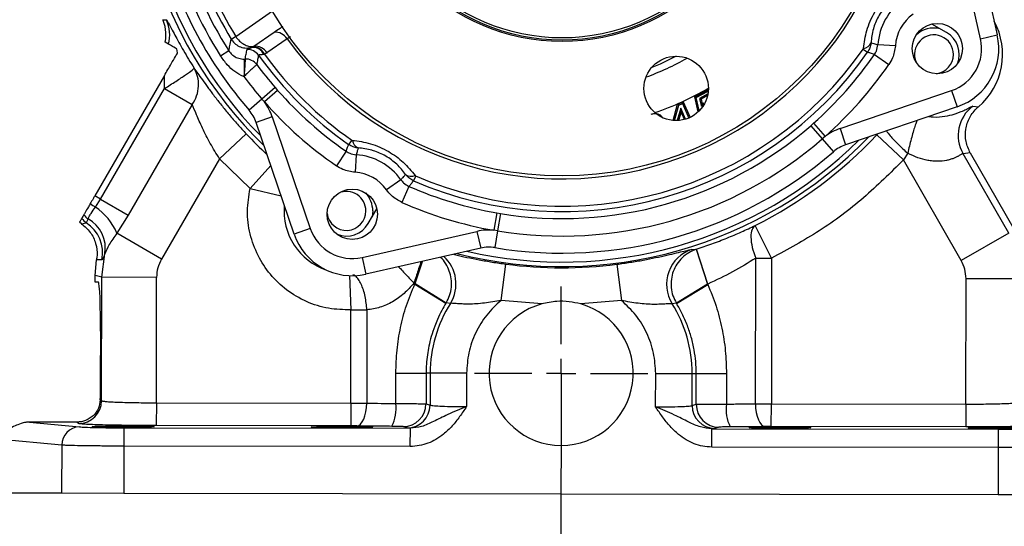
# Model space of a CAD drawing. Header units: inches. Extents: x 0.4 to 16.6, y 0.2 to 10.8.
# Tile 3 of 12: x 2.2 to 5.5, y 4 to 5.7. Entities that reach past the tile are written whole.
import ezdxf

# ---------------------------------------------------------------- set-up
doc = ezdxf.new("R2010")
doc.units = ezdxf.units.IN
doc.header["$MEASUREMENT"] = 0
doc.layers.add('SLD-0', color=7, linetype='Continuous', lineweight=25)
doc.styles.add('SLDTEXTSTYLE0', font='TXT', dxfattribs={"width": 0.75})
doc.dimstyles.new('SLDDIMSTYLE0', dxfattribs={"dimtxt": 0.145833, "dimasz": 0.13, "dimexe": 0, "dimexo": 0.0625, "dimgap": 0.036458, "dimtad": 0, "dimtih": 1, "dimtoh": 1, "dimdec": 1, "dimlfac": 2, "dimrnd": 1e-09, "dimzin": 12, "dimdsep": 46, "dimtxsty": 'SLDTEXTSTYLE0', "dimsah": 1, "dimcen": 0.09, "dimadec": 0, "dimazin": 3, "dimtfac": 1, "dimtdec": 1, "dimtofl": 0, "dimtmove": 0, "dimatfit": 3, "dimfxl": 0, "dimfrac": 2, "dimtolj": 1, "dimtzin": 12, "dimarcsym": 0})

# ---------------------------------------------------------------- blocks, each defined once
blk = doc.blocks.new('_D')
at = {"layer": 'SLD-0'}
for p, q in [((4.0722, 7.84), (7.0121, 7.8352)), ((6.8871, 7.8354), (6.8855, 6.8837)), ((6.7235, 6.6224), (6.6791, 6.6224)), ((6.6791, 6.6224), (6.6791, 6.3907)), ((7.0467, 6.6224), (7.0911, 6.6224)), ((7.0911, 6.6224), (7.0911, 6.3907)), ((6.6791, 6.3907), (6.7235, 6.3907)), ((6.881, 4.1016), (6.8847, 6.3611)), ((7.0911, 6.3907), (7.0467, 6.3907)), ((5.7717, 4.1034), (7.006, 4.1014))]:
    blk.add_line(p, q, dxfattribs=at)
for points in [[(6.8871, 7.8354), (6.8669, 7.7055), (6.9069, 7.7054)], [(6.881, 4.1016), (6.9012, 4.2316), (6.8612, 4.2316)]]:
    blk.add_solid(points, dxfattribs=at)
at = {"layer": 'SLD-0', "char_height": 0.14583, "attachment_point": 1, "style": 'SLDTEXTSTYLE0'}
for s, insert in [('7.5', (6.7505, 6.84)), ('190', (6.7235, 6.5787))]:
    blk.add_mtext(s, dxfattribs=dict(at, insert=insert))
blk = doc.blocks.new('_D_1')
at = {"layer": 'SLD-0'}
for p, q in [((4.0167, 4.4673), (4.015, 3.4573)), ((2.0492, 4.0595), (2.0483, 3.4606)), ((2.0485, 3.5856), (2.9974, 3.584)), ((3.1694, 3.5835), (3.125, 3.5835)), ((3.125, 3.5835), (3.125, 3.3517)), ((3.4927, 3.5835), (3.537, 3.5835)), ((3.537, 3.5835), (3.537, 3.3517)), ((4.0152, 3.5823), (3.6647, 3.5829)), ((3.125, 3.3517), (3.1694, 3.3517)), ((3.537, 3.3517), (3.4927, 3.3517))]:
    blk.add_line(p, q, dxfattribs=at)
for points in [[(2.0485, 3.5856), (2.1784, 3.5653), (2.1785, 3.6053)], [(4.0152, 3.5823), (3.8853, 3.6026), (3.8852, 3.5626)]]:
    blk.add_solid(points, dxfattribs=at)
at = {"layer": 'SLD-0', "char_height": 0.14583, "attachment_point": 1, "style": 'SLDTEXTSTYLE0'}
for s, insert in [('3.9', (3.1964, 3.801)), ('100', (3.1694, 3.5397))]:
    blk.add_mtext(s, dxfattribs=dict(at, insert=insert))
blk = doc.blocks.new('_D_2')
at = {"layer": 'SLD-0'}
for p, q in [((4.0167, 4.4673), (4.015, 3.46)), ((5.9828, 4.0531), (5.9818, 3.4568)), ((4.0152, 3.585), (4.6446, 3.584)), ((4.8167, 3.5835), (4.7723, 3.5835)), ((4.7723, 3.5835), (4.7723, 3.3517)), ((5.1399, 3.5835), (5.1843, 3.5835)), ((5.1843, 3.5835), (5.1843, 3.3517)), ((5.982, 3.5818), (5.312, 3.5829)), ((4.7723, 3.3517), (4.8167, 3.3517)), ((5.1843, 3.3517), (5.1399, 3.3517))]:
    blk.add_line(p, q, dxfattribs=at)
for points in [[(4.0152, 3.585), (4.1452, 3.5648), (4.1453, 3.6048)], [(5.982, 3.5818), (5.852, 3.602), (5.852, 3.562)]]:
    blk.add_solid(points, dxfattribs=at)
at = {"layer": 'SLD-0', "char_height": 0.14583, "attachment_point": 1, "style": 'SLDTEXTSTYLE0'}
for s, insert in [('3.9', (4.8437, 3.801)), ('100', (4.8167, 3.5397))]:
    blk.add_mtext(s, dxfattribs=dict(at, insert=insert))
blk = doc.blocks.new('_D_3')
at = {"layer": 'SLD-0'}
for p, q in [((4.0697, 6.3425), (6.3497, 6.3388)), ((6.2247, 6.339), (6.2244, 6.1702)), ((6.0623, 5.9089), (6.018, 5.9089)), ((6.018, 5.9089), (6.018, 5.6772)), ((6.3856, 5.9089), (6.43, 5.9089)), ((6.43, 5.9089), (6.43, 5.6772)), ((6.018, 5.6772), (6.0623, 5.6772)), ((6.43, 5.6772), (6.3856, 5.6772)), ((6.221, 4.1027), (6.2236, 5.6476)), ((5.7717, 4.1034), (6.346, 4.1025))]:
    blk.add_line(p, q, dxfattribs=at)
for points in [[(6.2247, 6.339), (6.2045, 6.2091), (6.2445, 6.209)], [(6.221, 4.1027), (6.2412, 4.2326), (6.2012, 4.2327)]]:
    blk.add_solid(points, dxfattribs=at)
at = {"layer": 'SLD-0', "char_height": 0.14583, "attachment_point": 1, "style": 'SLDTEXTSTYLE0'}
for s, insert in [('4.5', (6.0894, 6.1265)), ('114', (6.0623, 5.8652))]:
    blk.add_mtext(s, dxfattribs=dict(at, insert=insert))
blk = doc.blocks.new('SW_CENTERMARKSYMBOL_0')
at = {"layer": 'SLD-0', "color": 0}
for p, q in [((0, 0.1), (0, 0.2962)), ((0, 0), (0, 0.05)), ((-0.1, 0), (-0.2962, 0)), ((0, 0), (-0.05, 0)), ((0, 0), (0, -0.05)), ((0, 0), (0.05, 0)), ((0.1, 0), (0.2962, 0)), ((0, -0.1), (0, -0.2962))]:
    blk.add_line(p, q, dxfattribs=at)

msp = doc.modelspace()

# ---------------------------------------------------------------- linework, layer by layer
at = {"color": 7, "linetype": 'Continuous', "lineweight": 25}
for p, q in [((5.4174, 6.0652), (5.5065, 5.6726)), ((5.4495, 5.6597), (5.3603, 6.0522)), ((2.6557, 5.7246), (2.6684, 5.7244)), ((5.3336, 5.6806), (5.283, 5.7099)), ((2.8898, 5.6579), (2.9052, 5.6673)), ((2.8898, 5.6579), (2.891, 5.6559)), ((2.9052, 5.6673), (2.9052, 5.6673)), ((2.9673, 5.6339), (3.036, 5.6817)), ((3.0805, 5.6591), (3.0119, 5.6113)), ((5.4495, 5.6597), (5.5065, 5.6726)), ((2.6758, 5.6412), (2.6642, 5.6479)), ((2.7063, 5.6113), (2.7042, 5.6247)), ((2.8815, 5.6184), (2.8534, 5.6005)), ((5.0487, 5.6241), (5.0637, 5.6137)), ((5.1586, 5.6355), (5.0988, 5.6394)), ((2.9338, 5.5903), (2.9334, 5.5362)), ((2.9338, 5.5903), (2.9372, 5.5903)), ((2.9372, 5.5903), (2.9372, 5.5904)), ((5.0871, 5.6057), (5.1364, 5.5717)), ((2.9767, 5.5716), (2.9767, 5.5716)), ((2.6614, 5.5338), (2.4236, 5.1234)), ((2.6621, 5.4898), (2.6614, 5.5338)), ((2.4431, 5.1121), (2.6621, 5.4898)), ((2.6621, 5.4898), (2.7568, 5.435)), ((3.0399, 5.4928), (2.9948, 5.4537)), ((3.0481, 5.4835), (3.0032, 5.4438)), ((3.0399, 5.4928), (3.0481, 5.4835)), ((4.4731, 5.4609), (4.5187, 5.4853)), ((4.517, 5.4795), (4.5187, 5.4853)), ((4.5187, 5.4853), (4.5194, 5.484)), ((2.9948, 5.4537), (2.9508, 5.4156)), ((3.0032, 5.4438), (2.9948, 5.4537)), ((4.4781, 5.4587), (4.4731, 5.4609)), ((4.4854, 5.4103), (4.4731, 5.4609)), ((4.4781, 5.4587), (4.517, 5.4795)), ((4.4888, 5.4146), (4.4781, 5.4587)), ((4.518, 5.4713), (4.4897, 5.4562)), ((4.4897, 5.4562), (4.4961, 5.429)), ((4.4897, 5.4562), (4.4947, 5.4539)), ((4.5169, 5.4659), (4.4947, 5.4539)), ((4.4947, 5.4539), (4.4987, 5.4369)), ((4.517, 5.4795), (4.5187, 5.4763)), ((4.9695, 5.353), (5.3506, 5.4827)), ((5.3506, 5.4827), (5.3694, 5.4273)), ((2.7568, 5.435), (2.5378, 5.0572)), ((4.3993, 5.3805), (4.4147, 5.4363)), ((4.4037, 5.3802), (4.4183, 5.4331)), ((4.4256, 5.4229), (4.4134, 5.3801)), ((4.4147, 5.4363), (4.4341, 5.4445)), ((4.4183, 5.4331), (4.4147, 5.4363)), ((4.4183, 5.4331), (4.4318, 5.4389)), ((4.4256, 5.4229), (4.4264, 5.41)), ((4.4418, 5.3849), (4.4256, 5.4229)), ((4.4318, 5.4389), (4.4341, 5.4445)), ((4.4318, 5.4389), (4.4531, 5.389)), ((4.4341, 5.4445), (4.457, 5.3908)), ((4.4961, 5.429), (4.4987, 5.4369)), ((4.4987, 5.4369), (4.5045, 5.4411)), ((5.3694, 5.4273), (4.9884, 5.2976)), ((5.4231, 5.4294), (5.442, 5.4272)), ((3.0301, 5.3928), (2.9747, 5.374)), ((3.0301, 5.3928), (3.1598, 5.0118)), ((4.4264, 5.41), (4.418, 5.3803)), ((4.4377, 5.3837), (4.4264, 5.41)), ((4.4888, 5.4146), (4.4876, 5.4125)), ((4.49, 5.415), (4.4888, 5.4146)), ((3.1044, 4.9929), (2.9747, 5.374)), ((4.8695, 5.3628), (4.8789, 5.371)), ((4.8695, 5.3628), (4.9086, 5.3177)), ((4.8789, 5.371), (4.9186, 5.3261)), ((4.9695, 5.353), (4.9884, 5.2976)), ((2.8498, 5.2496), (2.9411, 5.3349)), ((4.9186, 5.3261), (4.9086, 5.3177)), ((4.9086, 5.3177), (4.9468, 5.2737)), ((5.1861, 5.2458), (5.0951, 5.3314)), ((3.3012, 5.3136), (3.2908, 5.2987)), ((2.8498, 5.2496), (2.6514, 4.9073)), ((2.9539, 5.1479), (2.8498, 5.2496)), ((3.2828, 5.2753), (3.2488, 5.226)), ((3.3165, 5.2636), (3.3126, 5.2038)), ((5.2006, 5.2687), (5.1861, 5.2458)), ((5.4144, 5.2696), (5.3899, 5.2672)), ((5.5458, 4.9962), (5.3899, 5.2672)), ((5.4144, 5.2696), (5.5682, 5.0022)), ((5.3834, 4.9028), (5.1861, 5.2458)), ((3.5198, 5.1915), (3.5125, 5.1748)), ((3.4692, 5.1782), (3.4203, 5.1436)), ((3.4968, 5.1557), (3.4726, 5.1009)), ((2.4431, 5.1121), (2.4236, 5.1234)), ((2.4255, 5.0849), (2.4431, 5.1121)), ((2.4431, 5.1121), (2.5378, 5.0572)), ((3.3577, 5.0287), (3.387, 5.0794)), ((2.5378, 5.0572), (2.4989, 4.9957)), ((3.3733, 5.0717), (3.371, 5.0517)), ((3.7971, 5.0649), (3.7868, 5.0058)), ((3.7971, 5.0649), (3.8094, 5.0628)), ((3.8094, 5.0628), (3.7997, 5.0039)), ((2.3784, 5.0283), (2.3716, 5.0338)), ((2.3784, 5.0283), (2.3946, 5.0316)), ((4.7358, 4.9105), (4.6799, 5.0223)), ((2.6514, 4.9073), (2.4989, 4.9957)), ((3.1598, 5.0118), (3.1044, 4.9929)), ((3.3368, 4.9129), (3.7293, 5.002)), ((3.7293, 5.002), (3.7423, 4.945)), ((3.7997, 5.0039), (3.7868, 5.0058)), ((3.7997, 5.0039), (3.7902, 4.9464)), ((5.5458, 4.9962), (5.3834, 4.9028)), ((3.7423, 4.945), (3.3498, 4.8558)), ((2.4473, 4.8452), (2.4579, 4.9254)), ((3.3368, 4.9129), (3.3498, 4.8558)), ((4.4636, 4.9404), (4.4778, 4.9407)), ((4.4778, 4.9407), (4.4788, 4.941)), ((4.4778, 4.9407), (4.5166, 4.822)), ((4.5177, 4.8223), (4.4788, 4.941)), ((2.4248, 4.8512), (2.4295, 4.9046)), ((2.448, 4.9043), (2.4295, 4.9046)), ((3.8114, 4.7665), (3.8278, 4.8904)), ((4.207, 4.8898), (4.2229, 4.7659)), ((4.6805, 4.4134), (4.6813, 4.9106)), ((4.6813, 4.9106), (4.7358, 4.9105)), ((4.7358, 4.9105), (4.735, 4.4134)), ((2.4473, 4.8452), (2.4248, 4.8512)), ((2.4248, 4.8289), (2.4248, 4.8512)), ((2.4466, 4.4238), (2.4473, 4.8452)), ((2.6346, 4.8449), (2.4473, 4.8452)), ((2.6339, 4.4169), (2.6346, 4.8449)), ((2.4358, 4.8289), (2.4248, 4.8289)), ((3.5168, 4.8239), (3.5137, 4.8253)), ((3.5168, 4.8239), (3.5179, 4.8236)), ((3.5168, 4.8219), (3.5168, 4.8239)), ((3.5168, 4.8219), (3.5179, 4.8236)), ((3.5168, 4.8219), (3.6232, 4.7571)), ((3.5179, 4.8236), (3.624, 4.7584)), ((4.5166, 4.822), (4.4103, 4.7571)), ((4.4111, 4.7558), (4.5177, 4.8202)), ((4.5177, 4.8223), (4.5166, 4.822)), ((4.5166, 4.822), (4.5177, 4.8202)), ((4.5177, 4.8223), (4.5177, 4.8202)), ((5.3993, 4.4123), (5.4, 4.8403)), ((5.5873, 4.84), (5.4, 4.8403)), ((3.6385, 4.7563), (3.624, 4.7584)), ((3.9503, 4.7543), (3.8114, 4.7665)), ((4.2229, 4.7659), (4.084, 4.7541)), ((4.4103, 4.7571), (4.3958, 4.7551)), ((3.2982, 4.4158), (3.2987, 4.7341)), ((3.2987, 4.7341), (3.3532, 4.7341)), ((3.3532, 4.7341), (3.3527, 4.4156)), ((2.4435, 4.5163), (2.4437, 4.6413)), ((3.452, 4.4144), (3.4521, 4.5182)), ((3.4521, 4.5182), (3.5552, 4.518)), ((3.5552, 4.518), (3.5551, 4.4131)), ((3.5693, 4.518), (3.5552, 4.518)), ((3.5693, 4.518), (3.5691, 4.4089)), ((3.6938, 4.5178), (3.5693, 4.518)), ((3.6938, 4.5178), (3.6936, 4.4038)), ((4.3395, 4.4028), (4.3397, 4.5167)), ((4.3397, 4.5167), (4.4642, 4.5165)), ((4.4641, 4.4074), (4.4642, 4.5165)), ((4.4642, 4.5165), (4.4783, 4.5165)), ((4.4781, 4.4116), (4.4783, 4.5165)), ((4.4783, 4.5165), (4.5814, 4.5164)), ((4.5814, 4.5164), (4.5812, 4.4125)), ((2.4423, 4.4264), (2.4466, 4.4238)), ((2.6339, 4.4169), (2.6337, 4.3389)), ((2.6339, 4.4169), (3.2982, 4.4158)), ((3.2982, 4.4158), (3.2981, 4.3378)), ((3.5551, 4.4131), (3.5691, 4.4089)), ((4.4641, 4.4074), (4.4781, 4.4116)), ((4.7348, 4.3354), (4.735, 4.4134)), ((4.735, 4.4134), (5.3993, 4.4123)), ((5.3993, 4.4123), (5.3992, 4.3344)), ((2.2007, 4.3508), (2.371, 4.3346)), ((2.3608, 4.3506), (2.2007, 4.3508)), ((2.3685, 4.346), (2.3608, 4.3506)), ((2.5227, 4.3314), (2.5226, 4.2689)), ((2.5227, 4.3314), (3.5016, 4.3298)), ((3.2981, 4.3378), (2.6337, 4.3389)), ((3.4913, 4.331), (3.4772, 4.3353)), ((3.5016, 4.3298), (3.4913, 4.331)), ((3.5015, 4.2673), (3.5016, 4.3298)), ((4.5312, 4.2656), (4.5313, 4.3281)), ((4.5416, 4.3293), (4.5313, 4.3281)), ((4.5313, 4.3281), (5.5102, 4.3265)), ((4.5557, 4.3335), (4.5416, 4.3293)), ((5.3992, 4.3344), (4.7348, 4.3354)), ((5.5102, 4.3265), (5.5101, 4.264)), ((2.3107, 4.2722), (2.0577, 4.2963)), ((2.3107, 4.2722), (2.3104, 4.1091)), ((2.5226, 4.2689), (2.5223, 4.1087)), ((3.5015, 4.2673), (2.5226, 4.2689)), ((5.5101, 4.264), (4.5312, 4.2656)), ((5.5101, 4.264), (5.5098, 4.1038)), ((2.0574, 4.1095), (2.3104, 4.1091)), ((2.3104, 4.1091), (2.5223, 4.1087)), ((2.5223, 4.1087), (5.5098, 4.1038)), ((5.5098, 4.1038), (5.7217, 4.1035))]:
    msp.add_line(p, q, dxfattribs=at)
at = {"color": 8, "linetype": 'Continuous', "lineweight": 25}
for p, q in [((2.9052, 5.6673), (3.0307, 5.755)), ((3.0918, 5.6661), (3.0805, 5.6591)), ((5.0951, 5.3314), (5.0985, 5.3351)), ((3.0247, 5.2272), (2.9539, 5.1479)), ((2.9539, 5.1479), (3.06, 5.1234)), ((3.5168, 4.8239), (3.5419, 4.8995)), ((3.5179, 4.8236), (3.543, 4.8997)), ((3.2934, 4.8508), (3.2987, 4.7341))]:
    msp.add_line(p, q, dxfattribs=at)
at = {"color": 7, "linetype": 'Continuous', "lineweight": 25, "flags": 128}
for points in [[(4.4101, 5.6), (4.3545, 5.5734), (4.3261, 5.5616)], [(3.3186, 4.3376), (3.3251, 4.3394), (3.3314, 4.3441), (3.3373, 4.3514), (3.3424, 4.3611), (3.3466, 4.3728), (3.3499, 4.3861), (3.3519, 4.4006), (3.3527, 4.4156)], [(4.6805, 4.4134), (4.6812, 4.3984), (4.6832, 4.384), (4.6864, 4.3706), (4.6906, 4.3589), (4.6957, 4.3492), (4.7015, 4.3418), (4.7078, 4.3372), (4.7143, 4.3354)]]:
    msp.add_lwpolyline(points, dxfattribs=at)
at = {"color": 7, "linetype": 'Continuous', "lineweight": 25}
for centre, radius in [((4.0197, 6.3426), 1.1513), ((4.0197, 6.3426), 0.6927), ((4.0197, 6.3426), 0.6877), ((4.0197, 6.3426), 0.6802), ((5.3018, 5.6261), 0.0859), ((4.4096, 5.49), 0.11), ((3.3032, 5.0605), 0.0859)]:
    msp.add_circle(centre, radius, dxfattribs=at)
for centre, radius, start, end in [((4.0197, 6.3426), 1.4611, 165.7617, 225.8382), ((4.0197, 6.3426), 1.1616, 216.0447, 15.7999), ((4.0197, 6.3426), 1.3032, 195.7999, 211.2139), ((4.0197, 6.3426), 1.4149, 195.7999, 220.9343), ((4.0197, 6.3426), 1.3824, 195.7999, 212.4674), ((4.0197, 6.3426), 1.3491, 195.7999, 212.4674), ((4.0197, 6.3426), 1.3212, 195.7999, 211.2139), ((5.3018, 5.6261), 0.2034, 125.3359, 176.2639), ((2.5547, 5.6724), 0.125, 345.5105, 24.5622), ((5.3018, 5.6261), 0.1435, 125.3359, 176.2639), ((5.2905, 5.6062), 0.2345, 310.2549, 28.8202), ((5.2905, 5.6062), 0.09, 77.0562, 132.8588), ((2.9537, 5.5918), 0.0897, 122.6908, 134.3163), ((3.0403, 5.635), 0.0468, 30.9478, 95.3524), ((5.2905, 5.6062), 0.0665, 359.9064, 203.5266), ((5.2905, 5.6062), 0.086, 338.1639, 59.9064), ((5.3018, 5.6261), 0.1515, 288.7999, 12.7999), ((5.3018, 5.6261), 0.21, 288.7999, 12.7999), ((2.9451, 5.5765), 0.0466, 35.6572, 91.5988), ((2.9637, 5.5902), 0.0402, 22.9829, 95.2367), ((2.9651, 5.5894), 0.0419, 24.1013, 93.7298), ((2.9717, 5.5873), 0.0468, 30.8938, 95.409), ((4.0197, 6.3426), 1.255, 246.5247, 325.0752), ((5.0453, 5.6587), 0.0326, 277.4054, 337.245), ((2.9394, 5.5438), 0.0466, 36.6461, 92.6244), ((2.9393, 5.5438), 0.0466, 36.6346, 92.5136), ((4.0197, 6.3426), 1.2732, 215.4793, 235.0752), ((4.0197, 6.3426), 1.255, 215.9142, 235.0752), ((4.0197, 6.3426), 1.2732, 246.5247, 325.0752), ((4.0197, 6.3426), 1.297, 311.4832, 325.3787), ((5.2905, 5.6062), 0.0665, 277.1796, 359.9064), ((4.0197, 6.3426), 1.297, 216.4721, 220.9343), ((4.0197, 6.3426), 1.3569, 311.4832, 325.3787), ((4.0197, 6.3426), 1.3567, 216.7655, 220.9343), ((2.6964, 5.0527), 0.5385, 63.464, 63.8877), ((4.0197, 6.3426), 1.297, 221.4832, 235.3787), ((2.8564, 5.3337), 0.125, 18.7999, 40.9343), ((4.0197, 6.3426), 1.3569, 221.4832, 235.3787), ((2.8564, 5.3337), 0.1835, 18.7999, 36.8719), ((5.4983, 5.3295), 0.1251, 126.9678, 209.8612), ((4.0197, 6.3426), 1.297, 260.6656, 310.9343), ((5.0287, 5.1793), 0.1835, 108.7999, 126.8719), ((4.0197, 6.3426), 1.4611, 255.7617, 315.8382), ((4.0197, 6.3426), 1.3567, 260.6656, 310.9343), ((4.0197, 6.3426), 1.4761, 296.5646, 316.7594), ((3.3359, 5.317), 0.0326, 187.4054, 247.245), ((5.0287, 5.1793), 0.125, 108.7999, 130.9343), ((3.3032, 5.0606), 0.2034, 35.3359, 86.2639), ((4.0197, 6.3426), 1.4149, 260.6656, 310.9343), ((3.3032, 5.0606), 0.1435, 35.3359, 86.2639), ((3.5046, 5.2227), 0.0326, 234.3549, 294.1945), ((4.0197, 6.3426), 1.297, 246.2212, 260.1167), ((3.2833, 5.0719), 0.0665, 359.9064, 113.5186), ((3.2833, 5.0719), 0.09, 359.9064, 42.859), ((2.5183, 5.2344), 0.176, 231.298, 238.1638), ((2.3141, 4.9185), 0.2003, 22.6751, 56.1942), ((4.0197, 6.3426), 1.3569, 246.2212, 260.1167), ((2.4293, 5.0836), 0.0625, 216.3874, 236.2959), ((2.4416, 5.1028), 0.0713, 218.5317, 234.8563), ((3.2833, 5.0719), 0.0665, 187.1877, 359.9064), ((2.3251, 4.9276), 0.1251, 349.2571, 56.2614), ((2.3467, 4.9452), 0.1129, 349.8927, 61.5163), ((3.2833, 5.0719), 0.086, 248.1639, 329.9064), ((3.3032, 5.0606), 0.21, 198.7999, 282.7999), ((3.3032, 5.0606), 0.1515, 198.7999, 282.7999), ((3.77, 4.8231), 0.1835, 84.728, 102.7999), ((3.77, 4.8231), 0.125, 80.6656, 102.7999), ((4.5021, 4.8213), 0.1252, 107.8892, 211.9289), ((4.0197, 6.3426), 1.4649, 262.4694, 277.3433), ((4.0168, 4.5173), 0.4475, 147.713, 179.9064), ((4.0168, 4.5173), 0.4609, 148.4499, 148.6478), ((4.0168, 4.5173), 0.2462, 105.6651, 74.1476), ((4.0168, 4.5173), 0.4475, 359.9064, 32.0997), ((4.0168, 4.5173), 0.4609, 31.1649, 31.3629), ((2.3685, 4.424), 0.0781, 270.0004, 359.8472), ((3.3209, 4.3969), 0.1322, 332.7776, 7.5932), ((3.477, 4.4133), 0.078, 270.1589, 359.8526), ((3.491, 4.4091), 0.078, 270.1589, 359.8526), ((4.5421, 4.4074), 0.078, 179.9601, 269.6538), ((4.5562, 4.4115), 0.078, 179.9601, 269.6538), ((4.7122, 4.3946), 0.1322, 172.2195, 207.0352), ((2.3726, 4.2728), 0.0619, 91.4657, 180.4828)]:
    msp.add_arc(centre, radius, start, end, dxfattribs=at)
at = {"color": 8, "linetype": 'Continuous', "lineweight": 25}
for centre, radius, start, end in [((4.0197, 6.3426), 1.4453, 167.0175, 224.5824), ((4.0197, 6.3426), 0.8626, 289.4377, 299.705), ((4.0197, 6.3426), 0.9875, 288.7335, 300.4092), ((4.0197, 6.3426), 1.4761, 223.0533, 226.9592), ((4.0197, 6.3426), 1.4453, 257.0175, 314.5824), ((3.2833, 5.0719), 0.2131, 174.8421, 251.4169), ((3.5322, 4.8229), 0.1254, 327.9291, 48.1707)]:
    msp.add_arc(centre, radius, start, end, dxfattribs=at)
at = {"color": 7, "linetype": 'Continuous', "lineweight": 25}
for centre, start_param, end_param in [((2.4355, 4.6414), 4.712389, 6.283185), ((2.4353, 4.5164), 4.211845, 4.712389)]:
    msp.add_ellipse(centre, major_axis=(0.0003, 0.1875), ratio=0.043661, start_param=start_param, end_param=end_param, dxfattribs=at)
for centre in [(2.5204, 4.3353), (3.2684, 4.334), (4.7645, 4.3316), (5.5125, 4.3304)]:
    msp.add_ellipse(centre, major_axis=(0.1055, -0.0002), ratio=0.026186, dxfattribs=at)
for points, knots in [([(5.0495, 5.6264), (5.0523, 5.6469), (5.0565, 5.6778), (5.0722, 5.72), (5.0917, 5.7591), (5.1237, 5.8035), (5.1539, 5.8282), (5.1694, 5.8408)], [0, 0, 0, 0, 0.255821, 0.386318, 0.516741, 0.752768, 1, 1, 1, 1]), ([(5.1661, 5.8084), (5.1543, 5.7992), (5.1315, 5.7815), (5.1021, 5.7417), (5.0886, 5.7108), (5.0789, 5.6786), (5.0771, 5.6616), (5.0754, 5.6461)], [0, 0, 0, 0, 0.252875, 0.484085, 0.712504, 0.738583, 1, 1, 1, 1]), ([(2.6642, 5.6479), (2.6653, 5.6553), (2.6685, 5.6765), (2.6645, 5.7031), (2.6575, 5.7204), (2.6557, 5.7246)], [0, 0, 0, 0, 0.28602, 0.82288, 1, 1, 1, 1]), ([(2.6684, 5.7244), (2.6691, 5.7237), (2.6705, 5.7223), (2.6766, 5.7112), (2.6854, 5.6947), (2.6969, 5.673), (2.7107, 5.6476), (2.7315, 5.6103), (2.7503, 5.5795), (2.7628, 5.559)], [0, 0, 0, 0, 0.125797, 0.250573, 0.375983, 0.501461, 0.62603, 0.75111, 1, 1, 1, 1]), ([(2.8815, 5.6184), (2.8827, 5.6243), (2.8854, 5.6375), (2.8882, 5.6507), (2.8898, 5.6579)], [0, 0, 0, 0, 0.452398, 1, 1, 1, 1]), ([(2.891, 5.6559), (2.8952, 5.6507), (2.9036, 5.6403), (2.9214, 5.6308), (2.9409, 5.6267), (2.9538, 5.629), (2.9601, 5.6302)], [0, 0, 0, 0, 0.254481, 0.505017, 0.757781, 1, 1, 1, 1]), ([(2.9052, 5.6673), (2.9092, 5.6619), (2.9172, 5.6512), (2.9328, 5.6398), (2.9494, 5.6332), (2.961, 5.6326), (2.9666, 5.6338), (2.9673, 5.6339)], [0, 0, 0, 0, 0.240658, 0.477585, 0.716619, 0.966053, 1, 1, 1, 1]), ([(2.7042, 5.6247), (2.6972, 5.6288), (2.6829, 5.637), (2.6782, 5.6398), (2.6758, 5.6412)], [0, 0, 0, 0, 0.489662, 1, 1, 1, 1]), ([(2.8815, 5.6184), (2.885, 5.6137), (2.889, 5.6083), (2.8991, 5.6), (2.9106, 5.5936), (2.924, 5.5907), (2.9316, 5.5903), (2.9333, 5.5903), (2.9338, 5.5903)], [0, 0, 0, 0, 0.277798, 0.314499, 0.634066, 0.921303, 0.973861, 1, 1, 1, 1]), ([(2.9372, 5.5904), (2.9383, 5.596), (2.9405, 5.6069), (2.9427, 5.6178), (2.9438, 5.623)], [0, 0, 0, 0, 0.520778, 1, 1, 1, 1]), ([(2.9438, 5.623), (2.9438, 5.6232), (2.9442, 5.6241), (2.9476, 5.6256), (2.9559, 5.6287), (2.9601, 5.6302)], [0, 0, 0, 0, 0.090117, 0.537516, 1, 1, 1, 1]), ([(2.9601, 5.6302), (2.9603, 5.6303), (2.9611, 5.6306), (2.9618, 5.6309), (2.9624, 5.6311)], [0, 0, 0, 0, 0.307704, 1, 1, 1, 1]), ([(2.9624, 5.6311), (2.9629, 5.6314), (2.9644, 5.6321), (2.966, 5.633), (2.9671, 5.6338), (2.9673, 5.6339)], [0, 0, 0, 0, 0.312657, 0.862605, 1, 1, 1, 1]), ([(5.0487, 5.6241), (5.0489, 5.6245), (5.0493, 5.6251), (5.0495, 5.6259), (5.0495, 5.6263), (5.0495, 5.6264)], [0, 0, 0, 0, 0.485435, 0.911505, 1, 1, 1, 1]), ([(5.0754, 5.6461), (5.0753, 5.6452), (5.0748, 5.6394), (5.0721, 5.6279), (5.0666, 5.6187), (5.0637, 5.6137)], [0, 0, 0, 0, 0.082826, 0.499365, 1, 1, 1, 1]), ([(5.0754, 5.6461), (5.0787, 5.6452), (5.0864, 5.6428), (5.0943, 5.6407), (5.0988, 5.6394)], [0, 0, 0, 0, 0.417996, 1, 1, 1, 1]), ([(5.0871, 5.6057), (5.0895, 5.6096), (5.0958, 5.6198), (5.0977, 5.6319), (5.0988, 5.6394)], [0, 0, 0, 0, 0.374872, 1, 1, 1, 1]), ([(5.1586, 5.6355), (5.1564, 5.6212), (5.1529, 5.5985), (5.1409, 5.579), (5.1364, 5.5717)], [0, 0, 0, 0, 0.6251444, 1, 1, 1, 1]), ([(2.6614, 5.5338), (2.6693, 5.5474), (2.6825, 5.5703), (2.6979, 5.5968), (2.704, 5.6072), (2.7063, 5.6113)], [0, 0, 0, 0, 0.474801, 0.795411, 1, 1, 1, 1]), ([(2.9329, 5.5306), (2.9323, 5.5308), (2.9214, 5.535), (2.9012, 5.547), (2.8747, 5.5704), (2.8607, 5.5903), (2.8534, 5.6005)], [0, 0, 0, 0, 0.01737, 0.324773, 0.6503, 1, 1, 1, 1]), ([(2.9372, 5.5903), (2.9372, 5.5893), (2.9372, 5.5874), (2.9368, 5.5775), (2.936, 5.5633), (2.9348, 5.5486), (2.9337, 5.5391), (2.9334, 5.5362)], [0, 0, 0, 0, 0.221197, 0.436013, 0.65624, 0.895257, 1, 1, 1, 1]), ([(2.9829, 5.6036), (2.9819, 5.5985), (2.9798, 5.5878), (2.9778, 5.5772), (2.9767, 5.5716)], [0, 0, 0, 0, 0.479222, 1, 1, 1, 1]), ([(3.0007, 5.6059), (2.9961, 5.6054), (2.9875, 5.6046), (2.9831, 5.6044), (2.9829, 5.6037), (2.9829, 5.6036)], [0, 0, 0, 0, 0.491079, 0.916288, 1, 1, 1, 1]), ([(3.0033, 5.6065), (3.0027, 5.6063), (3.0019, 5.6061), (3.001, 5.6059), (3.0007, 5.6059)], [0, 0, 0, 0, 0.690931, 1, 1, 1, 1]), ([(3.0119, 5.6113), (3.0115, 5.6111), (3.0097, 5.6098), (3.0068, 5.6081), (3.0042, 5.6069), (3.0033, 5.6065)], [0, 0, 0, 0, 0.137425, 0.68742, 1, 1, 1, 1]), ([(5.0871, 5.6057), (5.0825, 5.6072), (5.0747, 5.6099), (5.0669, 5.6126), (5.0637, 5.6137)], [0, 0, 0, 0, 0.58281, 1, 1, 1, 1]), ([(2.6621, 5.4898), (2.675, 5.4981), (2.7018, 5.515), (2.7355, 5.5375), (2.7585, 5.554), (2.7614, 5.5574), (2.7628, 5.559)], [0, 0, 0, 0, 0.242744, 0.500002, 0.759266, 1, 1, 1, 1]), ([(2.7568, 5.435), (2.7623, 5.4447), (2.7736, 5.4645), (2.7794, 5.4978), (2.7768, 5.5307), (2.7674, 5.5497), (2.7628, 5.559)], [0, 0, 0, 0, 0.245114, 0.5, 0.754886, 1, 1, 1, 1]), ([(2.7628, 5.559), (2.7667, 5.5535), (2.7745, 5.5425), (2.7906, 5.5197), (2.8095, 5.4936), (2.8313, 5.4645), (2.8557, 5.4333), (2.8824, 5.4008), (2.911, 5.3676), (2.9311, 5.3458), (2.9411, 5.3349)], [0, 0, 0, 0, 0.130637, 0.258247, 0.384518, 0.509998, 0.633383, 0.756676, 0.87893, 1, 1, 1, 1]), ([(2.9767, 5.5716), (2.976, 5.5709), (2.9745, 5.5695), (2.9673, 5.5628), (2.9569, 5.5531), (2.9461, 5.5429), (2.9391, 5.5364), (2.937, 5.5344)], [0, 0, 0, 0, 0.221132, 0.436038, 0.656479, 0.895594, 1, 1, 1, 1]), ([(2.9334, 5.5362), (2.9333, 5.5344), (2.9331, 5.5325), (2.9329, 5.5307), (2.9329, 5.5306)], [0, 0, 0, 0, 0.960003, 1, 1, 1, 1]), ([(2.937, 5.5344), (2.9357, 5.5332), (2.9343, 5.5319), (2.933, 5.5307), (2.9329, 5.5306)], [0, 0, 0, 0, 0.959391, 1, 1, 1, 1]), ([(2.8498, 5.2496), (2.8388, 5.2672), (2.8169, 5.3026), (2.7909, 5.3546), (2.7698, 5.4027), (2.7611, 5.4242), (2.7568, 5.435)], [0, 0, 0, 0, 0.24971, 0.49984, 0.749823, 1, 1, 1, 1]), ([(4.4961, 5.429), (4.497, 5.4298), (4.4984, 5.431), (4.5003, 5.4326), (4.5017, 5.4338), (4.5031, 5.435), (4.5047, 5.4362), (4.5059, 5.4369), (4.5066, 5.4373)], [0, 0, 0, 0, 0.274753, 0.412129, 0.549505, 0.686906, 0.824365, 1, 1, 1, 1]), ([(5.4144, 5.2696), (5.4086, 5.2824), (5.397, 5.3081), (5.397, 5.3513), (5.4104, 5.3917), (5.4289, 5.4158), (5.4407, 5.4261), (5.442, 5.4272)], [0, 0, 0, 0, 0.242512, 0.485027, 0.727517, 0.970141, 1, 1, 1, 1]), ([(4.3247, 5.4024), (4.3285, 5.4033), (4.3358, 5.4051), (4.3453, 5.4039), (4.3521, 5.4012), (4.3568, 5.3982), (4.3605, 5.3941), (4.362, 5.3907), (4.3628, 5.3889)], [0, 0, 0, 0, 0.263397, 0.499509, 0.630563, 0.750142, 0.870252, 1, 1, 1, 1]), ([(3.2828, 5.2753), (3.2844, 5.2798), (3.287, 5.2877), (3.2897, 5.2954), (3.2908, 5.2987)], [0, 0, 0, 0, 0.58281, 1, 1, 1, 1]), ([(3.3232, 5.2869), (3.3223, 5.287), (3.3165, 5.2876), (3.305, 5.2903), (3.2958, 5.2957), (3.2908, 5.2987)], [0, 0, 0, 0, 0.082826, 0.499365, 1, 1, 1, 1]), ([(3.3012, 5.3136), (3.3016, 5.3134), (3.3023, 5.313), (3.303, 5.3129), (3.3034, 5.3128), (3.3035, 5.3128)], [0, 0, 0, 0, 0.485435, 0.911505, 1, 1, 1, 1]), ([(3.3035, 5.3128), (3.324, 5.3101), (3.355, 5.3059), (3.3971, 5.2902), (3.4362, 5.2706), (3.4806, 5.2386), (3.5053, 5.2084), (3.5179, 5.193)], [0, 0, 0, 0, 0.2558206, 0.3863177, 0.5167413, 0.7527681, 1, 1, 1, 1]), ([(3.3232, 5.2869), (3.3223, 5.2837), (3.32, 5.2759), (3.3178, 5.2681), (3.3165, 5.2636)], [0, 0, 0, 0, 0.417996, 1, 1, 1, 1]), ([(3.4855, 5.1962), (3.4763, 5.2081), (3.4586, 5.2308), (3.4189, 5.2603), (3.3879, 5.2737), (3.3557, 5.2834), (3.3387, 5.2853), (3.3232, 5.2869)], [0, 0, 0, 0, 0.252875, 0.484085, 0.712504, 0.738583, 1, 1, 1, 1]), ([(3.2828, 5.2753), (3.2867, 5.2729), (3.297, 5.2665), (3.309, 5.2647), (3.3165, 5.2636)], [0, 0, 0, 0, 0.374872, 1, 1, 1, 1]), ([(5.3899, 5.2672), (5.3897, 5.2672), (5.3893, 5.2672), (5.3883, 5.2669), (5.3869, 5.2662), (5.3857, 5.2656), (5.3846, 5.265), (5.3828, 5.264), (5.3795, 5.2621), (5.3736, 5.2588), (5.3666, 5.2552), (5.357, 5.251), (5.346, 5.2472), (5.3288, 5.2429), (5.3086, 5.2407), (5.2863, 5.2417), (5.2638, 5.2449), (5.2344, 5.2527), (5.2122, 5.2632), (5.2006, 5.2687)], [0, 0, 0, 0, 0.028244, 0.058482, 0.090715, 0.124945, 0.127001, 0.143021, 0.205735, 0.250235, 0.317925, 0.375183, 0.440326, 0.500376, 0.625382, 0.687218, 0.750037, 0.870001, 1, 1, 1, 1]), ([(3.3126, 5.2038), (3.2983, 5.206), (3.2756, 5.2094), (3.2561, 5.2215), (3.2488, 5.226)], [0, 0, 0, 0, 0.625144, 1, 1, 1, 1]), ([(5.1861, 5.2458), (5.1416, 5.2016), (5.0525, 5.1133), (4.901, 5.0005), (4.7908, 4.9405), (4.7358, 4.9105)], [0, 0, 0, 0, 0.3332325, 0.666759, 1, 1, 1, 1]), ([(3.4692, 5.1782), (3.4717, 5.181), (3.4772, 5.1869), (3.4826, 5.193), (3.4855, 5.1962)], [0, 0, 0, 0, 0.4624556, 1, 1, 1, 1]), ([(3.5125, 5.1748), (3.5116, 5.1752), (3.5059, 5.1778), (3.4959, 5.1841), (3.489, 5.1921), (3.4855, 5.1962)], [0, 0, 0, 0, 0.093408, 0.53802, 1, 1, 1, 1]), ([(3.5179, 5.193), (3.5182, 5.1927), (3.5186, 5.1922), (3.5193, 5.1917), (3.5197, 5.1915), (3.5198, 5.1915)], [0, 0, 0, 0, 0.477083, 0.910089, 1, 1, 1, 1]), ([(3.2987, 4.7341), (3.2731, 4.7347), (3.2211, 4.7357), (3.1457, 4.7599), (3.0778, 4.7996), (3.0214, 4.8535), (2.9785, 4.9188), (2.9517, 4.9927), (2.9414, 5.0711), (2.9498, 5.1225), (2.9539, 5.1479)], [0, 0, 0, 0, 0.123326, 0.25, 0.376674, 0.5, 0.623326, 0.75, 0.876674, 1, 1, 1, 1]), ([(3.4692, 5.1782), (3.472, 5.1747), (3.4794, 5.1652), (3.4901, 5.1594), (3.4968, 5.1557)], [0, 0, 0, 0, 0.374872, 1, 1, 1, 1]), ([(3.5125, 5.1748), (3.5097, 5.1713), (3.5045, 5.165), (3.4992, 5.1586), (3.4968, 5.1557)], [0, 0, 0, 0, 0.536903, 1, 1, 1, 1]), ([(2.4236, 5.1234), (2.4216, 5.12), (2.418, 5.1138), (2.4129, 5.105), (2.4098, 5.0997), (2.4083, 5.0971)], [0, 0, 0, 0, 0.385526, 0.691234, 1, 1, 1, 1]), ([(3.4726, 5.1009), (3.46, 5.1078), (3.4398, 5.1189), (3.4256, 5.1369), (3.4203, 5.1436)], [0, 0, 0, 0, 0.625144, 1, 1, 1, 1]), ([(2.4083, 5.0971), (2.4061, 5.0932), (2.3995, 5.0818), (2.3915, 5.0681), (2.3873, 5.0609), (2.3858, 5.0583)], [0, 0, 0, 0, 0.2457452, 0.7300983, 1, 1, 1, 1]), ([(2.4006, 5.0445), (2.4018, 5.0472), (2.4043, 5.0529), (2.4122, 5.066), (2.4203, 5.0775), (2.4255, 5.0849)], [0, 0, 0, 0, 0.2604, 0.523279, 1, 1, 1, 1]), ([(2.379, 5.0465), (2.3787, 5.046), (2.3779, 5.0446), (2.3765, 5.0422), (2.3743, 5.0384), (2.3727, 5.0357), (2.3716, 5.0338)], [0, 0, 0, 0, 0.107866, 0.323599, 0.539332, 1, 1, 1, 1]), ([(2.3858, 5.0583), (2.3846, 5.0562), (2.3821, 5.0518), (2.3797, 5.0478), (2.3792, 5.0469), (2.379, 5.0465)], [0, 0, 0, 0, 0.328063, 0.659055, 1, 1, 1, 1]), ([(2.3784, 5.0283), (2.3891, 5.0191), (2.4105, 5.0006), (2.4286, 4.9615), (2.4328, 4.9282), (2.4302, 4.9095), (2.4295, 4.9046)], [0, 0, 0, 0, 0.298576, 0.597161, 0.895543, 1, 1, 1, 1]), ([(2.3946, 5.0316), (2.3951, 5.0322), (2.3961, 5.0334), (2.3991, 5.0408), (2.4006, 5.0445)], [0, 0, 0, 0, 0.502194, 1, 1, 1, 1]), ([(4.4788, 4.941), (4.4963, 4.947), (4.5317, 4.959), (4.5831, 4.979), (4.6331, 5.0002), (4.6642, 5.0149), (4.6799, 5.0223)], [0, 0, 0, 0, 0.247526, 0.498399, 0.74766, 1, 1, 1, 1]), ([(4.6799, 5.0223), (4.6757, 5.0184), (4.6672, 5.0104), (4.6638, 4.9835), (4.668, 4.9489), (4.6769, 4.9232), (4.6813, 4.9106)], [0, 0, 0, 0, 0.242744, 0.5, 0.757256, 1, 1, 1, 1]), ([(2.4989, 4.9957), (2.4894, 4.9823), (2.4711, 4.9563), (2.4622, 4.9355), (2.4579, 4.9254)], [0, 0, 0, 0, 0.515161, 1, 1, 1, 1]), ([(2.4579, 4.9254), (2.4556, 4.9192), (2.451, 4.9068), (2.449, 4.9051), (2.448, 4.9043)], [0, 0, 0, 0, 0.500887, 1, 1, 1, 1]), ([(4.207, 4.8898), (4.2222, 4.8919), (4.2529, 4.8961), (4.2979, 4.9039), (4.3405, 4.9123), (4.3791, 4.9208), (4.4121, 4.9287), (4.4379, 4.9351), (4.4564, 4.9394), (4.4612, 4.9401), (4.4636, 4.9404)], [0, 0, 0, 0, 0.120563, 0.242051, 0.363576, 0.487043, 0.612826, 0.740027, 0.869635, 1, 1, 1, 1]), ([(4.4778, 4.9407), (4.4692, 4.9373), (4.4519, 4.9303), (4.4296, 4.9127), (4.4115, 4.8909), (4.399, 4.8657), (4.3922, 4.8384), (4.3918, 4.81), (4.3974, 4.782), (4.406, 4.7654), (4.4103, 4.7571)], [0, 0, 0, 0, 0.123406, 0.25, 0.376594, 0.5, 0.623406, 0.75, 0.876594, 1, 1, 1, 1]), ([(4.6813, 4.9106), (4.6556, 4.8946), (4.6045, 4.8627), (4.5466, 4.8357), (4.5177, 4.8223)], [0, 0, 0, 0, 0.501367, 1, 1, 1, 1]), ([(3.5137, 4.8253), (3.5029, 4.8131), (3.4813, 4.7887), (3.4416, 4.7605), (3.3978, 4.7405), (3.3681, 4.7362), (3.3532, 4.7341)], [0, 0, 0, 0, 0.251269, 0.499475, 0.748839, 1, 1, 1, 1]), ([(3.4521, 4.5182), (3.4529, 4.5444), (3.4545, 4.5966), (3.4672, 4.6739), (3.4867, 4.7497), (3.5068, 4.7978), (3.5168, 4.8219)], [0, 0, 0, 0, 0.250868, 0.501015, 0.750173, 1, 1, 1, 1]), ([(4.5177, 4.8202), (4.5277, 4.7961), (4.5476, 4.7477), (4.5669, 4.6718), (4.5793, 4.5945), (4.5807, 4.5424), (4.5814, 4.5164)], [0, 0, 0, 0, 0.250448, 0.500961, 0.750123, 1, 1, 1, 1]), ([(3.6232, 4.7571), (3.6183, 4.7487), (3.6077, 4.7306), (3.5951, 4.7042), (3.5829, 4.6745), (3.5729, 4.6442), (3.5648, 4.6115), (3.5593, 4.5802), (3.5559, 4.5494), (3.5555, 4.5284), (3.5552, 4.518)], [0, 0, 0, 0, 0.115557, 0.249735, 0.348131, 0.498365, 0.630943, 0.749226, 0.876999, 1, 1, 1, 1]), ([(3.8114, 4.7665), (3.7925, 4.763), (3.7548, 4.756), (3.7084, 4.7534), (3.6769, 4.7541), (3.6579, 4.7553), (3.6439, 4.7565), (3.6403, 4.7564), (3.6385, 4.7563)], [0, 0, 0, 0, 0.250662, 0.499789, 0.620781, 0.749545, 0.870942, 1, 1, 1, 1]), ([(3.8114, 4.7665), (3.7943, 4.7505), (3.7596, 4.7181), (3.7227, 4.6563), (3.6983, 4.5886), (3.6953, 4.5412), (3.6938, 4.5178)], [0, 0, 0, 0, 0.246951, 0.5, 0.753049, 1, 1, 1, 1]), ([(4.084, 4.7541), (4.0707, 4.7572), (4.0438, 4.7634), (3.9983, 4.7646), (3.9674, 4.758), (3.9503, 4.7543)], [0, 0, 0, 0, 0.301997, 0.612722, 1, 1, 1, 1]), ([(4.3958, 4.7551), (4.394, 4.7551), (4.3904, 4.7552), (4.3764, 4.7542), (4.3574, 4.753), (4.3258, 4.7524), (4.2794, 4.7552), (4.2418, 4.7623), (4.2229, 4.7659)], [0, 0, 0, 0, 0.1290184, 0.2503864, 0.3792686, 0.5003734, 0.749854, 1, 1, 1, 1]), ([(4.3397, 4.5167), (4.3383, 4.5402), (4.3354, 4.5875), (4.3113, 4.6554), (4.2746, 4.7172), (4.24, 4.7498), (4.2229, 4.7659)], [0, 0, 0, 0, 0.2469505, 0.5, 0.7530495, 1, 1, 1, 1]), ([(4.4783, 4.5165), (4.4779, 4.5303), (4.4773, 4.5574), (4.4715, 4.5988), (4.4621, 4.6398), (4.4484, 4.6811), (4.4317, 4.7198), (4.4177, 4.7442), (4.4111, 4.7558)], [0, 0, 0, 0, 0.164384, 0.322243, 0.49832, 0.665399, 0.84116, 1, 1, 1, 1]), ([(2.4423, 4.4264), (2.4409, 4.4169), (2.4378, 4.3957), (2.419, 4.3713), (2.3966, 4.3571), (2.3753, 4.3513), (2.3653, 4.3508), (2.3608, 4.3506)], [0, 0, 0, 0, 0.228295, 0.50916, 0.794211, 0.909374, 1, 1, 1, 1]), ([(2.4466, 4.4238), (2.4471, 4.4236), (2.4481, 4.4231), (2.4519, 4.4224), (2.4565, 4.4218), (2.4649, 4.421), (2.4794, 4.42), (2.5038, 4.4189), (2.5325, 4.4181), (2.565, 4.4174), (2.5992, 4.417), (2.6224, 4.4169), (2.6339, 4.4169)], [0, 0, 0, 0, 0.072182, 0.136385, 0.192606, 0.240842, 0.376677, 0.50023, 0.630011, 0.756563, 0.879891, 1, 1, 1, 1]), ([(3.2982, 4.4158), (3.3076, 4.4157), (3.3264, 4.4157), (3.3439, 4.4156), (3.3527, 4.4156)], [0, 0, 0, 0, 0.495691, 1, 1, 1, 1]), ([(3.3527, 4.4156), (3.3688, 4.4153), (3.4008, 4.4148), (3.435, 4.4145), (3.452, 4.4144)], [0, 0, 0, 0, 0.503752, 1, 1, 1, 1]), ([(3.452, 4.4144), (3.4648, 4.4143), (3.4913, 4.4142), (3.5225, 4.4139), (3.5468, 4.4135), (3.5521, 4.4133), (3.5551, 4.4131)], [0, 0, 0, 0, 0.242571, 0.500042, 0.71908, 1, 1, 1, 1]), ([(3.5691, 4.4089), (3.5705, 4.4085), (3.5731, 4.4078), (3.5857, 4.4065), (3.6091, 4.4052), (3.6477, 4.4041), (3.6785, 4.4039), (3.6936, 4.4038)], [0, 0, 0, 0, 0.149129, 0.282442, 0.500842, 0.756432, 1, 1, 1, 1]), ([(4.3395, 4.4028), (4.3546, 4.4028), (4.3855, 4.4029), (4.4241, 4.4039), (4.4475, 4.4051), (4.4601, 4.4063), (4.4627, 4.407), (4.4641, 4.4074)], [0, 0, 0, 0, 0.243566, 0.499158, 0.717555, 0.850869, 1, 1, 1, 1]), ([(4.4781, 4.4116), (4.4811, 4.4117), (4.4863, 4.412), (4.5107, 4.4123), (4.5419, 4.4125), (4.5684, 4.4125), (4.5812, 4.4125)], [0, 0, 0, 0, 0.280923, 0.499958, 0.757431, 1, 1, 1, 1]), ([(4.5812, 4.4125), (4.5982, 4.4126), (4.6324, 4.4128), (4.6644, 4.4132), (4.6805, 4.4134)], [0, 0, 0, 0, 0.496248, 1, 1, 1, 1]), ([(4.6805, 4.4134), (4.6893, 4.4134), (4.7067, 4.4135), (4.7256, 4.4134), (4.735, 4.4134)], [0, 0, 0, 0, 0.504309, 1, 1, 1, 1]), ([(5.3993, 4.4123), (5.4108, 4.4123), (5.434, 4.4124), (5.4682, 4.4127), (5.5006, 4.4132), (5.5246, 4.4139), (5.5413, 4.4145), (5.5525, 4.415), (5.5627, 4.4156), (5.573, 4.4163), (5.5829, 4.4174), (5.5853, 4.4182), (5.5866, 4.4187)], [0, 0, 0, 0, 0.120101, 0.243423, 0.369968, 0.499743, 0.560041, 0.623423, 0.689889, 0.759437, 0.863804, 1, 1, 1, 1]), ([(3.6936, 4.4038), (3.6858, 4.3923), (3.6705, 4.3695), (3.6449, 4.3373), (3.6178, 4.311), (3.5897, 4.2915), (3.5528, 4.2729), (3.5221, 4.2695), (3.5015, 4.2673)], [0, 0, 0, 0, 0.1698331, 0.3352591, 0.4999653, 0.6279206, 0.7506834, 1, 1, 1, 1]), ([(3.6936, 4.4038), (3.6718, 4.3948), (3.6318, 4.3782), (3.5836, 4.3543), (3.5427, 4.3342), (3.5145, 4.3311), (3.5016, 4.3298)], [0, 0, 0, 0, 0.3267, 0.597068, 0.814921, 1, 1, 1, 1]), ([(4.5313, 4.3281), (4.5184, 4.3295), (4.4902, 4.3326), (4.4494, 4.3528), (4.4012, 4.377), (4.3613, 4.3936), (4.3395, 4.4028)], [0, 0, 0, 0, 0.185079, 0.402932, 0.6733, 1, 1, 1, 1]), ([(4.5312, 4.2656), (4.5209, 4.2662), (4.5004, 4.2674), (4.4708, 4.2764), (4.443, 4.29), (4.4151, 4.3098), (4.388, 4.3361), (4.3626, 4.3683), (4.3473, 4.3912), (4.3395, 4.4028)], [0, 0, 0, 0, 0.1249406, 0.2501285, 0.3727163, 0.5005783, 0.6650703, 0.8303196, 1, 1, 1, 1]), ([(2.2007, 4.3508), (2.1962, 4.3506), (2.1856, 4.35), (2.1679, 4.345), (2.1471, 4.3361), (2.1336, 4.33), (2.1271, 4.3295), (2.1254, 4.3294)], [0, 0, 0, 0, 0.1081909, 0.2554687, 0.4901582, 0.869279, 1, 1, 1, 1]), ([(2.6337, 4.3389), (2.6179, 4.3389), (2.5854, 4.339), (2.5372, 4.3395), (2.4907, 4.3402), (2.4489, 4.3411), (2.4144, 4.3422), (2.3892, 4.3434), (2.3731, 4.3447), (2.37, 4.3455), (2.3685, 4.346)], [0, 0, 0, 0, 0.116964, 0.240541, 0.368958, 0.499946, 0.630943, 0.759385, 0.882997, 1, 1, 1, 1]), ([(5.6644, 4.3406), (5.6629, 4.3402), (5.6598, 4.3393), (5.6437, 4.3381), (5.6185, 4.337), (5.584, 4.336), (5.5422, 4.3352), (5.4957, 4.3346), (5.4475, 4.3343), (5.415, 4.3344), (5.3992, 4.3344)], [0, 0, 0, 0, 0.117003, 0.240615, 0.369057, 0.500054, 0.631042, 0.759459, 0.883036, 1, 1, 1, 1]), ([(2.371, 4.3346), (2.3769, 4.3342), (2.3891, 4.3333), (2.4259, 4.3323), (2.472, 4.3316), (2.5061, 4.3314), (2.5227, 4.3314)], [0, 0, 0, 0, 0.243335, 0.500047, 0.756732, 1, 1, 1, 1]), ([(3.3186, 4.3376), (3.3153, 4.3377), (3.3087, 4.3378), (3.3016, 4.3378), (3.2981, 4.3378)], [0, 0, 0, 0, 0.500008, 1, 1, 1, 1]), ([(3.4385, 4.3364), (3.4178, 4.3366), (3.3765, 4.3369), (3.3379, 4.3374), (3.3186, 4.3376)], [0, 0, 0, 0, 0.499993, 1, 1, 1, 1]), ([(3.4772, 4.3353), (3.4763, 4.3354), (3.4745, 4.3357), (3.4656, 4.336), (3.4533, 4.3363), (3.4433, 4.3364), (3.4385, 4.3364)], [0, 0, 0, 0, 0.243194, 0.500049, 0.756876, 1, 1, 1, 1]), ([(4.5945, 4.3345), (4.5896, 4.3345), (4.5796, 4.3345), (4.5673, 4.3342), (4.5584, 4.3339), (4.5566, 4.3336), (4.5557, 4.3335)], [0, 0, 0, 0, 0.243124, 0.499951, 0.756806, 1, 1, 1, 1]), ([(4.7143, 4.3354), (4.695, 4.3352), (4.6564, 4.3348), (4.6151, 4.3346), (4.5945, 4.3345)], [0, 0, 0, 0, 0.500007, 1, 1, 1, 1]), ([(4.7348, 4.3354), (4.7313, 4.3354), (4.7242, 4.3355), (4.7176, 4.3354), (4.7143, 4.3354)], [0, 0, 0, 0, 0.499992, 1, 1, 1, 1]), ([(5.5102, 4.3265), (5.5268, 4.3265), (5.5609, 4.3265), (5.607, 4.3271), (5.6438, 4.328), (5.656, 4.3288), (5.6619, 4.3292)], [0, 0, 0, 0, 0.243268, 0.499953, 0.756665, 1, 1, 1, 1]), ([(2.5226, 4.2689), (2.4992, 4.269), (2.4678, 4.2691), (2.4311, 4.2694), (2.4096, 4.2696), (2.378, 4.2701), (2.3481, 4.2707), (2.3232, 4.2715), (2.315, 4.272), (2.3107, 4.2722)], [0, 0, 0, 0, 0.2449441, 0.32894, 0.4139563, 0.4999933, 0.729659, 0.8598276, 1, 1, 1, 1]), ([(5.722, 4.2667), (5.7177, 4.2664), (5.7095, 4.266), (5.692, 4.2655), (5.6749, 4.2651), (5.6595, 4.2648), (5.6301, 4.2644), (5.581, 4.264), (5.5335, 4.264), (5.5101, 4.264)], [0, 0, 0, 0, 0.140209, 0.270412, 0.3517, 0.42853, 0.500902, 0.754988, 1, 1, 1, 1])]:
    msp.add_open_spline(points, degree=3, knots=knots, dxfattribs=at)
at = {"color": 8, "linetype": 'Continuous', "lineweight": 25}
for points, knots in [([(3.036, 5.6817), (3.0425, 5.6861), (3.0519, 5.6925), (3.0635, 5.6998), (3.0671, 5.702)], [0, 0, 0, 0, 0.6909, 1, 1, 1, 1]), ([(5.2732, 5.3945), (5.2781, 5.3938), (5.2982, 5.3908), (5.3291, 5.3949), (5.3553, 5.4008), (5.3722, 5.4065), (5.3867, 5.4122), (5.4009, 5.4188), (5.4126, 5.4249), (5.4203, 5.4289), (5.4222, 5.4293), (5.4231, 5.4294)], [0, 0, 0, 0, 0.044124, 0.1803135, 0.3167736, 0.3835282, 0.4533582, 0.5900414, 0.7268413, 0.8621019, 1, 1, 1, 1]), ([(5.2324, 5.3807), (5.2318, 5.3793), (5.2296, 5.3739), (5.2251, 5.3605), (5.219, 5.3408), (5.2127, 5.3182), (5.2064, 5.2935), (5.2025, 5.2769), (5.2006, 5.2687)], [0, 0, 0, 0, 0.065956, 0.255999, 0.432817, 0.627997, 0.815947, 1, 1, 1, 1]), ([(5.1281, 5.3452), (5.1319, 5.3399), (5.1404, 5.3281), (5.1671, 5.3), (5.1897, 5.2789), (5.2006, 5.2687)], [0, 0, 0, 0, 0.290508, 0.658101, 1, 1, 1, 1]), ([(3.624, 4.7584), (3.6283, 4.7666), (3.637, 4.7832), (3.6427, 4.8112), (3.6423, 4.8396), (3.6357, 4.867), (3.6229, 4.8918), (3.6119, 4.9077), (3.6043, 4.9135), (3.6042, 4.9136)], [0, 0, 0, 0, 0.164095, 0.332429, 0.500763, 0.664858, 0.828954, 0.997287, 1, 1, 1, 1]), ([(3.6489, 4.9238), (3.6515, 4.9231), (3.6647, 4.92), (3.6945, 4.9133), (3.7365, 4.9049), (3.7816, 4.8969), (3.8123, 4.8926), (3.8278, 4.8904)], [0, 0, 0, 0, 0.059597, 0.296727, 0.531628, 0.764901, 1, 1, 1, 1]), ([(3.4615, 4.8812), (3.4634, 4.8791), (3.4698, 4.8724), (3.487, 4.854), (3.5032, 4.8366), (3.5137, 4.8253)], [0, 0, 0, 0, 0.135356, 0.437543, 1, 1, 1, 1]), ([(3.5379, 4.8986), (3.5371, 4.8959), (3.5341, 4.8869), (3.5262, 4.8628), (3.5186, 4.8399), (3.5137, 4.8253)], [0, 0, 0, 0, 0.131622, 0.447436, 1, 1, 1, 1]), ([(3.3532, 4.7341), (3.3518, 4.7497), (3.3495, 4.7737), (3.3414, 4.8027), (3.3337, 4.8224), (3.3242, 4.8385), (3.3147, 4.8508), (3.3079, 4.8529), (3.305, 4.8537)], [0, 0, 0, 0, 0.278742, 0.426302, 0.58193, 0.724973, 0.885114, 1, 1, 1, 1])]:
    msp.add_open_spline(points, degree=3, knots=knots, dxfattribs=at)
at = {"color": 7, "linetype": 'Continuous', "lineweight": 25}
for points in [[(2.6514, 4.9073), (2.6465, 4.8974), (2.6368, 4.8777), (2.6353, 4.8558), (2.6346, 4.8449)], [(5.4, 4.8403), (5.3993, 4.8513), (5.3979, 4.8732), (5.3882, 4.8929), (5.3834, 4.9028)]]:
    msp.add_open_spline(points, degree=3, dxfattribs=at)

# ---------------------------------------------------------------- block references
at = {"layer": 'SLD-0'}
msp.add_blockref('SW_CENTERMARKSYMBOL_0', (4.0168, 4.5173), dxfattribs=at)

# ---------------------------------------------------------------- dimensions: what is measured, and where the dimension line sits
for base, p1, p2, angle, picture, middle in [((6.881, 4.1016), (4.0222, 7.8401), (5.7217, 4.1035), 89.9064, '_D', (6.8851, 6.6224)), ((6.2247, 6.339), (5.7217, 4.1035), (4.0197, 6.3426), 89.9064, '_D_3', (6.224, 5.9089)), ((4.0152, 3.5823), (2.0493, 4.1095), (4.0168, 4.5173), 359.9064, '_D_1', (3.331, 3.5835)), ((4.0152, 3.585), (5.9829, 4.1031), (4.0168, 4.5173), 359.9064, '_D_2', (4.9783, 3.5835))]:
    dim = msp.add_linear_dim(base=base, p1=p1, p2=p2, angle=angle, dimstyle='SLDDIMSTYLE0', dxfattribs=at)
    dim.commit()
    dim.dimension.update_dxf_attribs({"geometry": picture, "text_midpoint": middle, "dimtype": 160})

doc.saveas('drawing.dxf')
